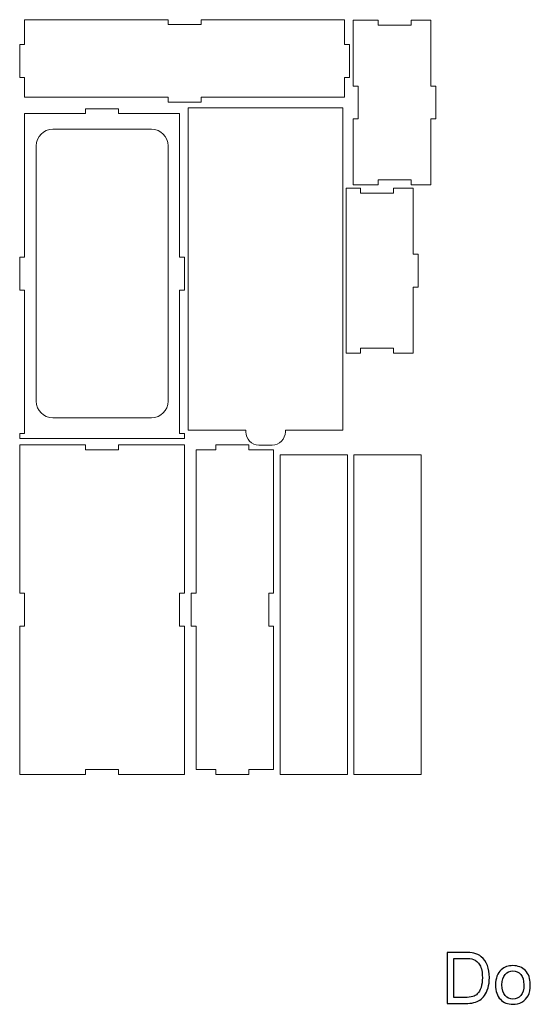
# Model space of a CAD drawing. Header units: millimetres. Extents: x -708 to 697, y -648 to 473.
# Tile 1 of 11: x -708 to -398, y -648 to -51. Entities that reach past the tile are written whole.
import ezdxf

# ---------------------------------------------------------------- set-up
doc = ezdxf.new("R2010")
doc.units = ezdxf.units.MM
doc.header["$MEASUREMENT"] = 0
doc.layers.add('Layer 1', color=7, linetype='Continuous')

msp = doc.modelspace()

# ---------------------------------------------------------------- linework, layer by layer
at = {"layer": 'Layer 1', "color": 250, "lineweight": 9}
for points, knots in [([(-704.9029, -98.0627), (-675.9029, -98.0627), (-646.9029, -98.0627), (-617.9029, -98.0627), (-617.9029, -98.0627), (-617.9029, -99.0627), (-617.9029, -100.0627), (-617.9029, -101.0627), (-617.9029, -101.0627), (-611.2362, -101.0627), (-604.5696, -101.0627), (-597.9029, -101.0627), (-597.9029, -101.0627), (-597.9029, -100.0627), (-597.9029, -99.0627), (-597.9029, -98.0627), (-597.9029, -98.0627), (-568.9029, -98.0627), (-539.9029, -98.0627), (-510.9029, -98.0627), (-510.9029, -98.0627), (-510.9029, -94.0627), (-510.9029, -90.0627), (-510.9029, -86.0627), (-510.9029, -86.0627), (-509.9029, -86.0627), (-508.9029, -86.0627), (-507.9029, -86.0627), (-507.9029, -86.0627), (-507.9029, -79.396), (-507.9029, -72.7294), (-507.9029, -66.0627), (-507.9029, -66.0627), (-508.9029, -66.0627), (-509.9029, -66.0627), (-510.9029, -66.0627), (-510.9029, -66.0627), (-510.9029, -61.0627), (-510.9029, -56.0627), (-510.9029, -51.0627), (-510.9029, -51.0627), (-539.9029, -51.0627), (-568.9029, -51.0627), (-597.9029, -51.0627), (-597.9029, -51.0627), (-597.9029, -52.0627), (-597.9029, -53.0627), (-597.9029, -54.0627), (-597.9029, -54.0627), (-604.5696, -54.0627), (-611.2362, -54.0627), (-617.9029, -54.0627), (-617.9029, -54.0627), (-617.9029, -53.0627), (-617.9029, -52.0627), (-617.9029, -51.0627), (-617.9029, -51.0627), (-646.9029, -51.0627), (-675.9029, -51.0627), (-704.9029, -51.0627), (-704.9029, -51.0627), (-704.9029, -56.0627), (-704.9029, -61.0627), (-704.9029, -66.0627), (-704.9029, -66.0627), (-705.9029, -66.0627), (-706.9029, -66.0627), (-707.9029, -66.0627), (-707.9029, -66.0627), (-707.9029, -72.7294), (-707.9029, -79.396), (-707.9029, -86.0627), (-707.9029, -86.0627), (-706.9029, -86.0627), (-705.9029, -86.0627), (-704.9029, -86.0627), (-704.9029, -86.0627), (-704.9029, -90.0627), (-704.9029, -94.0627), (-704.9029, -98.0627)], [0, 0, 0, 0, 0.04761905, 0.04761905, 0.04761905, 0.04761905, 0.0952381, 0.0952381, 0.0952381, 0.0952381, 0.14285714, 0.14285714, 0.14285714, 0.14285714, 0.19047619, 0.19047619, 0.19047619, 0.19047619, 0.23809524, 0.23809524, 0.23809524, 0.23809524, 0.28571429, 0.28571429, 0.28571429, 0.28571429, 0.33333333, 0.33333333, 0.33333333, 0.33333333, 0.38095238, 0.38095238, 0.38095238, 0.38095238, 0.42857143, 0.42857143, 0.42857143, 0.42857143, 0.47619048, 0.47619048, 0.47619048, 0.47619048, 0.52380952, 0.52380952, 0.52380952, 0.52380952, 0.57142857, 0.57142857, 0.57142857, 0.57142857, 0.61904762, 0.61904762, 0.61904762, 0.61904762, 0.66666667, 0.66666667, 0.66666667, 0.66666667, 0.71428571, 0.71428571, 0.71428571, 0.71428571, 0.76190476, 0.76190476, 0.76190476, 0.76190476, 0.80952381, 0.80952381, 0.80952381, 0.80952381, 0.85714286, 0.85714286, 0.85714286, 0.85714286, 0.9047619, 0.9047619, 0.9047619, 0.9047619, 1, 1, 1, 1]), ([(-502.6081, -91.3076), (-502.6081, -97.9743), (-502.6081, -104.6409), (-502.6081, -111.3076), (-502.6081, -111.3076), (-503.6081, -111.3076), (-504.6081, -111.3076), (-505.6081, -111.3076), (-505.6081, -111.3076), (-505.6081, -124.6409), (-505.6081, -137.9743), (-505.6081, -151.3076), (-505.6081, -151.3076), (-500.6081, -151.3076), (-495.6081, -151.3076), (-490.6081, -151.3076), (-490.6081, -151.3076), (-490.6081, -150.3076), (-490.6081, -149.3076), (-490.6081, -148.3076), (-490.6081, -148.3076), (-483.9414, -148.3076), (-477.2748, -148.3076), (-470.6081, -148.3076), (-470.6081, -148.3076), (-470.6081, -149.3076), (-470.6081, -150.3076), (-470.6081, -151.3076), (-470.6081, -151.3076), (-466.6081, -151.3076), (-462.6081, -151.3076), (-458.6081, -151.3076), (-458.6081, -151.3076), (-458.6081, -137.9743), (-458.6081, -124.6409), (-458.6081, -111.3076), (-458.6081, -111.3076), (-457.6081, -111.3076), (-456.6081, -111.3076), (-455.6081, -111.3076), (-455.6081, -111.3076), (-455.6081, -104.6409), (-455.6081, -97.9743), (-455.6081, -91.3076), (-455.6081, -91.3076), (-456.6081, -91.3076), (-457.6081, -91.3076), (-458.6081, -91.3076), (-458.6081, -91.3076), (-458.6081, -77.9743), (-458.6081, -64.6409), (-458.6081, -51.3076), (-458.6081, -51.3076), (-462.6081, -51.3076), (-466.6081, -51.3076), (-470.6081, -51.3076), (-470.6081, -51.3076), (-470.6081, -52.3076), (-470.6081, -53.3076), (-470.6081, -54.3076), (-470.6081, -54.3076), (-477.2748, -54.3076), (-483.9414, -54.3076), (-490.6081, -54.3076), (-490.6081, -54.3076), (-490.6081, -53.3076), (-490.6081, -52.3076), (-490.6081, -51.3076), (-490.6081, -51.3076), (-495.6081, -51.3076), (-500.6081, -51.3076), (-505.6081, -51.3076), (-505.6081, -51.3076), (-505.6081, -64.6409), (-505.6081, -77.9743), (-505.6081, -91.3076), (-505.6081, -91.3076), (-504.6081, -91.3076), (-503.6081, -91.3076), (-502.6081, -91.3076)], [0, 0, 0, 0, 0.04761905, 0.04761905, 0.04761905, 0.04761905, 0.0952381, 0.0952381, 0.0952381, 0.0952381, 0.14285714, 0.14285714, 0.14285714, 0.14285714, 0.19047619, 0.19047619, 0.19047619, 0.19047619, 0.23809524, 0.23809524, 0.23809524, 0.23809524, 0.28571429, 0.28571429, 0.28571429, 0.28571429, 0.33333333, 0.33333333, 0.33333333, 0.33333333, 0.38095238, 0.38095238, 0.38095238, 0.38095238, 0.42857143, 0.42857143, 0.42857143, 0.42857143, 0.47619048, 0.47619048, 0.47619048, 0.47619048, 0.52380952, 0.52380952, 0.52380952, 0.52380952, 0.57142857, 0.57142857, 0.57142857, 0.57142857, 0.61904762, 0.61904762, 0.61904762, 0.61904762, 0.66666667, 0.66666667, 0.66666667, 0.66666667, 0.71428571, 0.71428571, 0.71428571, 0.71428571, 0.76190476, 0.76190476, 0.76190476, 0.76190476, 0.80952381, 0.80952381, 0.80952381, 0.80952381, 0.85714286, 0.85714286, 0.85714286, 0.85714286, 0.9047619, 0.9047619, 0.9047619, 0.9047619, 1, 1, 1, 1]), ([(-610.9029, -195.0627), (-610.9029, -166.0627), (-610.9029, -137.0627), (-610.9029, -108.0627), (-610.9029, -108.0627), (-623.2362, -108.0627), (-635.5696, -108.0627), (-647.9029, -108.0627), (-647.9029, -108.0627), (-647.9029, -107.0627), (-647.9029, -106.0627), (-647.9029, -105.0627), (-647.9029, -105.0627), (-654.5696, -105.0627), (-661.2362, -105.0627), (-667.9029, -105.0627), (-667.9029, -105.0627), (-667.9029, -106.0627), (-667.9029, -107.0627), (-667.9029, -108.0627), (-667.9029, -108.0627), (-680.2362, -108.0627), (-692.5696, -108.0627), (-704.9029, -108.0627), (-704.9029, -108.0627), (-704.9029, -137.0627), (-704.9029, -166.0627), (-704.9029, -195.0627), (-704.9029, -195.0627), (-705.9029, -195.0627), (-706.9029, -195.0627), (-707.9029, -195.0627), (-707.9029, -195.0627), (-707.9029, -201.7294), (-707.9029, -208.396), (-707.9029, -215.0627), (-707.9029, -215.0627), (-706.9029, -215.0627), (-705.9029, -215.0627), (-704.9029, -215.0627), (-704.9029, -215.0627), (-704.9029, -244.0627), (-704.9029, -273.0627), (-704.9029, -302.0627), (-704.9029, -302.0627), (-705.9029, -302.0627), (-706.9029, -302.0627), (-707.9029, -302.0627), (-707.9029, -302.0627), (-707.9029, -303.0627), (-707.9029, -304.0627), (-707.9029, -305.0627), (-707.9029, -305.0627), (-674.5696, -305.0627), (-641.2362, -305.0627), (-607.9029, -305.0627), (-607.9029, -305.0627), (-607.9029, -304.0627), (-607.9029, -303.0627), (-607.9029, -302.0627), (-607.9029, -302.0627), (-608.9029, -302.0627), (-609.9029, -302.0627), (-610.9029, -302.0627), (-610.9029, -302.0627), (-610.9029, -273.0627), (-610.9029, -244.0627), (-610.9029, -215.0627), (-610.9029, -215.0627), (-609.9029, -215.0627), (-608.9029, -215.0627), (-607.9029, -215.0627), (-607.9029, -215.0627), (-607.9029, -208.396), (-607.9029, -201.7294), (-607.9029, -195.0627), (-607.9029, -195.0627), (-608.9029, -195.0627), (-609.9029, -195.0627), (-610.9029, -195.0627)], [0, 0, 0, 0, 0.04761905, 0.04761905, 0.04761905, 0.04761905, 0.0952381, 0.0952381, 0.0952381, 0.0952381, 0.14285714, 0.14285714, 0.14285714, 0.14285714, 0.19047619, 0.19047619, 0.19047619, 0.19047619, 0.23809524, 0.23809524, 0.23809524, 0.23809524, 0.28571429, 0.28571429, 0.28571429, 0.28571429, 0.33333333, 0.33333333, 0.33333333, 0.33333333, 0.38095238, 0.38095238, 0.38095238, 0.38095238, 0.42857143, 0.42857143, 0.42857143, 0.42857143, 0.47619048, 0.47619048, 0.47619048, 0.47619048, 0.52380952, 0.52380952, 0.52380952, 0.52380952, 0.57142857, 0.57142857, 0.57142857, 0.57142857, 0.61904762, 0.61904762, 0.61904762, 0.61904762, 0.66666667, 0.66666667, 0.66666667, 0.66666667, 0.71428571, 0.71428571, 0.71428571, 0.71428571, 0.76190476, 0.76190476, 0.76190476, 0.76190476, 0.80952381, 0.80952381, 0.80952381, 0.80952381, 0.85714286, 0.85714286, 0.85714286, 0.85714286, 0.9047619, 0.9047619, 0.9047619, 0.9047619, 1, 1, 1, 1]), ([(-511.9528, -300.121), (-511.9528, -234.9543), (-511.9528, -169.7877), (-511.9528, -104.621), (-511.9528, -104.621), (-543.1861, -104.621), (-574.4195, -104.621), (-605.6528, -104.621), (-605.6528, -104.621), (-605.6528, -169.7877), (-605.6528, -234.9543), (-605.6528, -300.121), (-605.6528, -300.121), (-594.0361, -300.121), (-582.4195, -300.121), (-570.8028, -300.121), (-570.8028, -300.121), (-570.8028, -300.4543), (-570.8028, -300.7877), (-570.8028, -301.121), (-570.8028, -301.121), (-570.8028, -305.5365), (-567.2183, -309.121), (-562.8028, -309.121), (-562.8028, -309.121), (-560.1361, -309.121), (-557.4695, -309.121), (-554.8028, -309.121), (-554.8028, -309.121), (-550.3873, -309.121), (-546.8028, -305.5365), (-546.8028, -301.121), (-546.8028, -301.121), (-546.8028, -300.7877), (-546.8028, -300.4543), (-546.8028, -300.121), (-546.8028, -300.121), (-535.1861, -300.121), (-523.5695, -300.121), (-511.9528, -300.121)], [0, 0, 0, 0, 0.09090909, 0.09090909, 0.09090909, 0.09090909, 0.18181818, 0.18181818, 0.18181818, 0.18181818, 0.27272727, 0.27272727, 0.27272727, 0.27272727, 0.36363636, 0.36363636, 0.36363636, 0.36363636, 0.45454545, 0.45454545, 0.45454545, 0.45454545, 0.54545455, 0.54545455, 0.54545455, 0.54545455, 0.63636364, 0.63636364, 0.63636364, 0.63636364, 0.72727273, 0.72727273, 0.72727273, 0.72727273, 0.81818182, 0.81818182, 0.81818182, 0.81818182, 1, 1, 1, 1]), ([(-687.9029, -117.5627), (-667.9029, -117.5627), (-647.9029, -117.5627), (-627.9029, -117.5627), (-627.9029, -117.5627), (-622.3835, -117.5627), (-617.9029, -122.0433), (-617.9029, -127.5627), (-617.9029, -127.5627), (-617.9029, -179.2294), (-617.9029, -230.8961), (-617.9029, -282.5628), (-617.9029, -282.5628), (-617.9029, -288.0856), (-622.3801, -292.5627), (-627.9029, -292.5627), (-627.9029, -292.5627), (-647.9029, -292.5627), (-667.9029, -292.5627), (-687.9029, -292.5627), (-687.9029, -292.5627), (-693.4223, -292.5627), (-697.9029, -288.0821), (-697.9029, -282.5627), (-697.9029, -282.5627), (-697.9029, -230.896), (-697.9029, -179.2294), (-697.9029, -127.5627), (-697.9029, -127.5627), (-697.9029, -122.0433), (-693.4223, -117.5627), (-687.9029, -117.5627)], [0, 0, 0, 0, 0.11111111, 0.11111111, 0.11111111, 0.11111111, 0.22222222, 0.22222222, 0.22222222, 0.22222222, 0.33333333, 0.33333333, 0.33333333, 0.33333333, 0.44444444, 0.44444444, 0.44444444, 0.44444444, 0.55555556, 0.55555556, 0.55555556, 0.55555556, 0.66666667, 0.66666667, 0.66666667, 0.66666667, 0.77777778, 0.77777778, 0.77777778, 0.77777778, 1, 1, 1, 1]), ([(-481.2528, -156.3076), (-487.9195, -156.3076), (-494.5861, -156.3076), (-501.2528, -156.3076), (-501.2528, -156.3076), (-501.2528, -155.3076), (-501.2528, -154.3076), (-501.2528, -153.3076), (-501.2528, -153.3076), (-504.1528, -153.3076), (-507.0528, -153.3076), (-509.9528, -153.3076), (-509.9528, -153.3076), (-509.9528, -186.6409), (-509.9528, -219.9743), (-509.9528, -253.3076), (-509.9528, -253.3076), (-507.0528, -253.3076), (-504.1528, -253.3076), (-501.2528, -253.3076), (-501.2528, -253.3076), (-501.2528, -252.3076), (-501.2528, -251.3076), (-501.2528, -250.3076), (-501.2528, -250.3076), (-494.5861, -250.3076), (-487.9195, -250.3076), (-481.2528, -250.3076), (-481.2528, -250.3076), (-481.2528, -251.3076), (-481.2528, -252.3076), (-481.2528, -253.3076), (-481.2528, -253.3076), (-477.2528, -253.3076), (-473.2528, -253.3076), (-469.2528, -253.3076), (-469.2528, -253.3076), (-469.2528, -239.9743), (-469.2528, -226.6409), (-469.2528, -213.3076), (-469.2528, -213.3076), (-468.2528, -213.3076), (-467.2528, -213.3076), (-466.2528, -213.3076), (-466.2528, -213.3076), (-466.2528, -206.6409), (-466.2528, -199.9743), (-466.2528, -193.3076), (-466.2528, -193.3076), (-467.2528, -193.3076), (-468.2528, -193.3076), (-469.2528, -193.3076), (-469.2528, -193.3076), (-469.2528, -179.9743), (-469.2528, -166.6409), (-469.2528, -153.3076), (-469.2528, -153.3076), (-473.2528, -153.3076), (-477.2528, -153.3076), (-481.2528, -153.3076), (-481.2528, -153.3076), (-481.2528, -154.3076), (-481.2528, -155.3076), (-481.2528, -156.3076)], [0, 0, 0, 0, 0.05882353, 0.05882353, 0.05882353, 0.05882353, 0.11764706, 0.11764706, 0.11764706, 0.11764706, 0.17647059, 0.17647059, 0.17647059, 0.17647059, 0.23529412, 0.23529412, 0.23529412, 0.23529412, 0.29411765, 0.29411765, 0.29411765, 0.29411765, 0.35294118, 0.35294118, 0.35294118, 0.35294118, 0.41176471, 0.41176471, 0.41176471, 0.41176471, 0.47058824, 0.47058824, 0.47058824, 0.47058824, 0.52941176, 0.52941176, 0.52941176, 0.52941176, 0.58823529, 0.58823529, 0.58823529, 0.58823529, 0.64705882, 0.64705882, 0.64705882, 0.64705882, 0.70588235, 0.70588235, 0.70588235, 0.70588235, 0.76470588, 0.76470588, 0.76470588, 0.76470588, 0.82352941, 0.82352941, 0.82352941, 0.82352941, 0.88235294, 0.88235294, 0.88235294, 0.88235294, 1, 1, 1, 1]), ([(-647.9029, -312.0627), (-654.5696, -312.0627), (-661.2362, -312.0627), (-667.9029, -312.0627), (-667.9029, -312.0627), (-667.9029, -311.0627), (-667.9029, -310.0627), (-667.9029, -309.0627), (-667.9029, -309.0627), (-681.2362, -309.0627), (-694.5696, -309.0627), (-707.9029, -309.0627), (-707.9029, -309.0627), (-707.9029, -339.0627), (-707.9029, -369.0627), (-707.9029, -399.0627), (-707.9029, -399.0627), (-706.9029, -399.0627), (-705.9029, -399.0627), (-704.9029, -399.0627), (-704.9029, -399.0627), (-704.9029, -405.7294), (-704.9029, -412.396), (-704.9029, -419.0627), (-704.9029, -419.0627), (-705.9029, -419.0627), (-706.9029, -419.0627), (-707.9029, -419.0627), (-707.9029, -419.0627), (-707.9029, -449.0627), (-707.9029, -479.0627), (-707.9029, -509.0627), (-707.9029, -509.0627), (-694.5696, -509.0627), (-681.2362, -509.0627), (-667.9029, -509.0627), (-667.9029, -509.0627), (-667.9029, -508.0627), (-667.9029, -507.0627), (-667.9029, -506.0627), (-667.9029, -506.0627), (-661.2362, -506.0627), (-654.5696, -506.0627), (-647.9029, -506.0627), (-647.9029, -506.0627), (-647.9029, -507.0627), (-647.9029, -508.0627), (-647.9029, -509.0627), (-647.9029, -509.0627), (-634.5696, -509.0627), (-621.2362, -509.0627), (-607.9029, -509.0627), (-607.9029, -509.0627), (-607.9029, -479.0627), (-607.9029, -449.0627), (-607.9029, -419.0627), (-607.9029, -419.0627), (-608.9029, -419.0627), (-609.9029, -419.0627), (-610.9029, -419.0627), (-610.9029, -419.0627), (-610.9029, -412.396), (-610.9029, -405.7294), (-610.9029, -399.0627), (-610.9029, -399.0627), (-609.9029, -399.0627), (-608.9029, -399.0627), (-607.9029, -399.0627), (-607.9029, -399.0627), (-607.9029, -369.0627), (-607.9029, -339.0627), (-607.9029, -309.0627), (-607.9029, -309.0627), (-621.2362, -309.0627), (-634.5696, -309.0627), (-647.9029, -309.0627), (-647.9029, -309.0627), (-647.9029, -310.0627), (-647.9029, -311.0627), (-647.9029, -312.0627)], [0, 0, 0, 0, 0.04761905, 0.04761905, 0.04761905, 0.04761905, 0.0952381, 0.0952381, 0.0952381, 0.0952381, 0.14285714, 0.14285714, 0.14285714, 0.14285714, 0.19047619, 0.19047619, 0.19047619, 0.19047619, 0.23809524, 0.23809524, 0.23809524, 0.23809524, 0.28571429, 0.28571429, 0.28571429, 0.28571429, 0.33333333, 0.33333333, 0.33333333, 0.33333333, 0.38095238, 0.38095238, 0.38095238, 0.38095238, 0.42857143, 0.42857143, 0.42857143, 0.42857143, 0.47619048, 0.47619048, 0.47619048, 0.47619048, 0.52380952, 0.52380952, 0.52380952, 0.52380952, 0.57142857, 0.57142857, 0.57142857, 0.57142857, 0.61904762, 0.61904762, 0.61904762, 0.61904762, 0.66666667, 0.66666667, 0.66666667, 0.66666667, 0.71428571, 0.71428571, 0.71428571, 0.71428571, 0.76190476, 0.76190476, 0.76190476, 0.76190476, 0.80952381, 0.80952381, 0.80952381, 0.80952381, 0.85714286, 0.85714286, 0.85714286, 0.85714286, 0.9047619, 0.9047619, 0.9047619, 0.9047619, 1, 1, 1, 1]), ([(-600.9029, -312.0627), (-600.9029, -341.0627), (-600.9029, -370.0627), (-600.9029, -399.0627), (-600.9029, -399.0627), (-601.9029, -399.0627), (-602.9029, -399.0627), (-603.9029, -399.0627), (-603.9029, -399.0627), (-603.9029, -405.7294), (-603.9029, -412.396), (-603.9029, -419.0627), (-603.9029, -419.0627), (-602.9029, -419.0627), (-601.9029, -419.0627), (-600.9029, -419.0627), (-600.9029, -419.0627), (-600.9029, -448.0627), (-600.9029, -477.0627), (-600.9029, -506.0627), (-600.9029, -506.0627), (-596.9029, -506.0627), (-592.9029, -506.0627), (-588.9029, -506.0627), (-588.9029, -506.0627), (-588.9029, -507.0627), (-588.9029, -508.0627), (-588.9029, -509.0627), (-588.9029, -509.0627), (-582.2362, -509.0627), (-575.5696, -509.0627), (-568.9029, -509.0627), (-568.9029, -509.0627), (-568.9029, -508.0627), (-568.9029, -507.0627), (-568.9029, -506.0627), (-568.9029, -506.0627), (-563.9029, -506.0627), (-558.9029, -506.0627), (-553.9029, -506.0627), (-553.9029, -506.0627), (-553.9029, -477.0627), (-553.9029, -448.0627), (-553.9029, -419.0627), (-553.9029, -419.0627), (-554.9029, -419.0627), (-555.9029, -419.0627), (-556.9029, -419.0627), (-556.9029, -419.0627), (-556.9029, -412.396), (-556.9029, -405.7294), (-556.9029, -399.0627), (-556.9029, -399.0627), (-555.9029, -399.0627), (-554.9029, -399.0627), (-553.9029, -399.0627), (-553.9029, -399.0627), (-553.9029, -370.0627), (-553.9029, -341.0627), (-553.9029, -312.0627), (-553.9029, -312.0627), (-558.9029, -312.0627), (-563.9029, -312.0627), (-568.9029, -312.0627), (-568.9029, -312.0627), (-568.9029, -311.0627), (-568.9029, -310.0627), (-568.9029, -309.0627), (-568.9029, -309.0627), (-575.5696, -309.0627), (-582.2362, -309.0627), (-588.9029, -309.0627), (-588.9029, -309.0627), (-588.9029, -310.0627), (-588.9029, -311.0627), (-588.9029, -312.0627), (-588.9029, -312.0627), (-592.9029, -312.0627), (-596.9029, -312.0627), (-600.9029, -312.0627)], [0, 0, 0, 0, 0.04761905, 0.04761905, 0.04761905, 0.04761905, 0.0952381, 0.0952381, 0.0952381, 0.0952381, 0.14285714, 0.14285714, 0.14285714, 0.14285714, 0.19047619, 0.19047619, 0.19047619, 0.19047619, 0.23809524, 0.23809524, 0.23809524, 0.23809524, 0.28571429, 0.28571429, 0.28571429, 0.28571429, 0.33333333, 0.33333333, 0.33333333, 0.33333333, 0.38095238, 0.38095238, 0.38095238, 0.38095238, 0.42857143, 0.42857143, 0.42857143, 0.42857143, 0.47619048, 0.47619048, 0.47619048, 0.47619048, 0.52380952, 0.52380952, 0.52380952, 0.52380952, 0.57142857, 0.57142857, 0.57142857, 0.57142857, 0.61904762, 0.61904762, 0.61904762, 0.61904762, 0.66666667, 0.66666667, 0.66666667, 0.66666667, 0.71428571, 0.71428571, 0.71428571, 0.71428571, 0.76190476, 0.76190476, 0.76190476, 0.76190476, 0.80952381, 0.80952381, 0.80952381, 0.80952381, 0.85714286, 0.85714286, 0.85714286, 0.85714286, 0.9047619, 0.9047619, 0.9047619, 0.9047619, 1, 1, 1, 1]), ([(-549.9029, -315.0627), (-549.9029, -379.7294), (-549.9029, -444.396), (-549.9029, -509.0627), (-549.9029, -509.0627), (-536.3362, -509.0627), (-522.7696, -509.0627), (-509.2029, -509.0627), (-509.2029, -509.0627), (-509.2029, -444.396), (-509.2029, -379.7294), (-509.2029, -315.0627), (-509.2029, -315.0627), (-522.7696, -315.0627), (-536.3362, -315.0627), (-549.9029, -315.0627)], [0, 0, 0, 0, 0.2, 0.2, 0.2, 0.2, 0.4, 0.4, 0.4, 0.4, 0.6, 0.6, 0.6, 0.6, 1, 1, 1, 1]), ([(-505.2029, -315.0627), (-505.2029, -379.7294), (-505.2029, -444.396), (-505.2029, -509.0627), (-505.2029, -509.0627), (-491.6362, -509.0627), (-478.0696, -509.0627), (-464.5029, -509.0627), (-464.5029, -509.0627), (-464.5029, -444.396), (-464.5029, -379.7294), (-464.5029, -315.0627), (-464.5029, -315.0627), (-478.0696, -315.0627), (-491.6362, -315.0627), (-505.2029, -315.0627)], [0, 0, 0, 0, 0.2, 0.2, 0.2, 0.2, 0.4, 0.4, 0.4, 0.4, 0.6, 0.6, 0.6, 0.6, 1, 1, 1, 1])]:
    msp.add_open_spline(points, degree=3, knots=knots, dxfattribs=at)
at = {"layer": 'Layer 1', "color": 250}
for points, knots in [([(-448.7526, -647.9551), (-448.7526, -647.9551), (-448.7526, -616.9039), (-448.7526, -616.9039), (-448.7526, -616.9039), (-448.7526, -616.9039), (-438.0553, -616.9039), (-438.0553, -616.9039), (-438.0553, -616.9039), (-435.6411, -616.9039), (-433.798, -617.0485), (-432.5259, -617.3448), (-432.5259, -617.3448), (-430.7478, -617.7568), (-429.2299, -618.5013), (-427.9723, -619.571), (-427.9723, -619.571), (-426.3315, -620.9588), (-425.11, -622.7224), (-424.3005, -624.8763), (-424.3005, -624.8763), (-423.4837, -627.0302), (-423.079, -629.495), (-423.079, -632.2633), (-423.079, -632.2633), (-423.079, -634.6196), (-423.3536, -636.7084), (-423.903, -638.5299), (-423.903, -638.5299), (-424.4523, -640.3513), (-425.1606, -641.862), (-426.0207, -643.0546), (-426.0207, -643.0546), (-426.8881, -644.2472), (-427.8277, -645.1868), (-428.8541, -645.8662), (-428.8541, -645.8662), (-429.8732, -646.5529), (-431.1092, -647.0733), (-432.5548, -647.4275), (-432.5548, -647.4275), (-434.0076, -647.7816), (-435.67, -647.9551), (-437.5493, -647.9551), (-437.5493, -647.9551), (-437.5493, -647.9551), (-448.7526, -647.9551), (-448.7526, -647.9551)], [0, 0, 0, 0, 0.07692308, 0.07692308, 0.07692308, 0.07692308, 0.15384615, 0.15384615, 0.15384615, 0.15384615, 0.23076923, 0.23076923, 0.23076923, 0.23076923, 0.30769231, 0.30769231, 0.30769231, 0.30769231, 0.38461538, 0.38461538, 0.38461538, 0.38461538, 0.46153846, 0.46153846, 0.46153846, 0.46153846, 0.53846154, 0.53846154, 0.53846154, 0.53846154, 0.61538462, 0.61538462, 0.61538462, 0.61538462, 0.69230769, 0.69230769, 0.69230769, 0.69230769, 0.76923077, 0.76923077, 0.76923077, 0.76923077, 0.84615385, 0.84615385, 0.84615385, 0.84615385, 1, 1, 1, 1]), ([(-444.6327, -644.3122), (-444.6327, -644.3122), (-438.0119, -644.3122), (-438.0119, -644.3122), (-438.0119, -644.3122), (-435.9664, -644.3122), (-434.3618, -644.1243), (-433.1981, -643.7412), (-433.1981, -643.7412), (-432.0344, -643.3581), (-431.1092, -642.8233), (-430.4153, -642.1294), (-430.4153, -642.1294), (-429.4468, -641.1536), (-428.6879, -639.8381), (-428.1458, -638.1902), (-428.1458, -638.1902), (-427.6037, -636.5422), (-427.329, -634.5473), (-427.329, -632.1982), (-427.329, -632.1982), (-427.329, -628.9456), (-427.8639, -626.4448), (-428.9264, -624.6956), (-428.9264, -624.6956), (-429.9889, -622.9465), (-431.2827, -621.7755), (-432.8078, -621.1828), (-432.8078, -621.1828), (-433.9064, -620.7564), (-435.6773, -620.5468), (-438.1203, -620.5468), (-438.1203, -620.5468), (-438.1203, -620.5468), (-444.6327, -620.5468), (-444.6327, -620.5468), (-444.6327, -620.5468), (-444.6327, -620.5468), (-444.6327, -644.3122), (-444.6327, -644.3122)], [0, 0, 0, 0, 0.09090909, 0.09090909, 0.09090909, 0.09090909, 0.18181818, 0.18181818, 0.18181818, 0.18181818, 0.27272727, 0.27272727, 0.27272727, 0.27272727, 0.36363636, 0.36363636, 0.36363636, 0.36363636, 0.45454545, 0.45454545, 0.45454545, 0.45454545, 0.54545455, 0.54545455, 0.54545455, 0.54545455, 0.63636364, 0.63636364, 0.63636364, 0.63636364, 0.72727273, 0.72727273, 0.72727273, 0.72727273, 0.81818182, 0.81818182, 0.81818182, 0.81818182, 1, 1, 1, 1]), ([(-419.3422, -636.7012), (-419.3422, -632.5451), (-418.1857, -629.466), (-415.8655, -627.4639), (-415.8655, -627.4639), (-413.9357, -625.8015), (-411.5721, -624.9703), (-408.7894, -624.9703), (-408.7894, -624.9703), (-405.7031, -624.9703), (-403.1733, -625.9822), (-401.2073, -628.006), (-401.2073, -628.006), (-399.2485, -630.0226), (-398.2655, -632.8198), (-398.2655, -636.3832), (-398.2655, -636.3832), (-398.2655, -639.2744), (-398.6992, -641.5439), (-399.5665, -643.1991), (-399.5665, -643.1991), (-400.4339, -644.8543), (-401.6988, -646.1409), (-403.3612, -647.0588), (-403.3612, -647.0588), (-405.0164, -647.9768), (-406.8306, -648.4321), (-408.7894, -648.4321), (-408.7894, -648.4321), (-411.9408, -648.4321), (-414.485, -647.4275), (-416.4293, -645.4109), (-416.4293, -645.4109), (-418.3736, -643.3943), (-419.3422, -640.4886), (-419.3422, -636.7012)], [0, 0, 0, 0, 0.1, 0.1, 0.1, 0.1, 0.2, 0.2, 0.2, 0.2, 0.3, 0.3, 0.3, 0.3, 0.4, 0.4, 0.4, 0.4, 0.5, 0.5, 0.5, 0.5, 0.6, 0.6, 0.6, 0.6, 0.7, 0.7, 0.7, 0.7, 0.8, 0.8, 0.8, 0.8, 1, 1, 1, 1]), ([(-415.4391, -636.7084), (-415.4391, -639.5852), (-414.8103, -641.7391), (-413.5526, -643.163), (-413.5526, -643.163), (-412.2877, -644.5941), (-410.7048, -645.3097), (-408.7894, -645.3097), (-408.7894, -645.3097), (-406.8957, -645.3097), (-405.32, -644.5941), (-404.0551, -643.1558), (-404.0551, -643.1558), (-402.7974, -641.7174), (-402.1686, -639.5273), (-402.1686, -636.5856), (-402.1686, -636.5856), (-402.1686, -633.81), (-402.8047, -631.7067), (-404.0695, -630.2828), (-404.0695, -630.2828), (-405.3344, -628.8517), (-406.9101, -628.1361), (-408.7894, -628.1361), (-408.7894, -628.1361), (-410.7048, -628.1361), (-412.2877, -628.8444), (-413.5526, -630.2683), (-413.5526, -630.2683), (-414.8103, -631.6922), (-415.4391, -633.8389), (-415.4391, -636.7084)], [0, 0, 0, 0, 0.11111111, 0.11111111, 0.11111111, 0.11111111, 0.22222222, 0.22222222, 0.22222222, 0.22222222, 0.33333333, 0.33333333, 0.33333333, 0.33333333, 0.44444444, 0.44444444, 0.44444444, 0.44444444, 0.55555556, 0.55555556, 0.55555556, 0.55555556, 0.66666667, 0.66666667, 0.66666667, 0.66666667, 0.77777778, 0.77777778, 0.77777778, 0.77777778, 1, 1, 1, 1])]:
    msp.add_open_spline(points, degree=3, knots=knots, dxfattribs=at)

doc.saveas('drawing.dxf')
